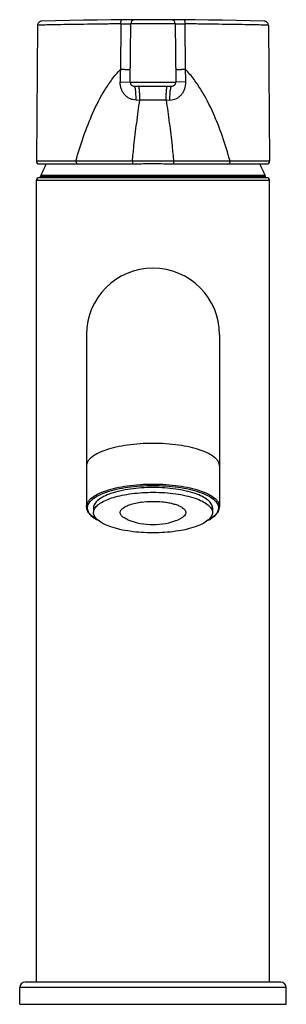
# Model space of a CAD drawing. Header units: millimetres. Extents: x 124 to 531, y 75 to 481.
# Tile 2 of 3: x 190 to 238, y 303 to 481. Entities that reach past the tile are written whole.
import ezdxf

# ---------------------------------------------------------------- set-up
doc = ezdxf.new("R2010")
doc.units = ezdxf.units.MM
doc.header["$LTSCALE"] = 23.1
doc.layers.get('0').update_dxf_attribs({"linetype": 'CONTINUOUS'})

msp = doc.modelspace()

# ---------------------------------------------------------------- linework, layer by layer
at = {"color": 7, "linetype": 'CONTINUOUS'}
for p, q in [((193.47, 479.62), (193.26, 455.12)), ((208.45, 479.85), (208.38, 471.61)), ((210.16, 469.37), (210.25, 479.87)), ((218.26, 479.87), (218.35, 469.37)), ((220.13, 471.61), (220.06, 479.85)), ((235.04, 479.62), (235.25, 455.12)), ((210.91, 468.62), (217.6, 468.62)), ((193.76, 454.62), (206.44, 454.62)), ((222.06, 454.62), (234.75, 454.62)), ((193.25, 307.12), (193.25, 451.62)), ((234.75, 452.12), (193.75, 452.12)), ((194, 452.36), (194.04, 452.55)), ((194, 452.22), (194, 452.36)), ((234.5, 452.36), (234.46, 452.55)), ((234.5, 452.22), (234.5, 452.36)), ((235.25, 307.12), (235.25, 451.62)), ((202.25, 423.82), (202.25, 392.8)), ((226.25, 423.82), (226.25, 392.8)), ((203.55, 392.61), (203.55, 391.77)), ((224.95, 392.61), (224.95, 391.77)), ((237.25, 307.12), (191.25, 307.12)), ((190.25, 303.12), (190.25, 306.12)), ((238.25, 303.12), (238.25, 306.12)), ((190.25, 303.12), (238.25, 303.12))]:
    msp.add_line(p, q, dxfattribs=at)
at = {"color": 9, "linetype": 'CONTINUOUS'}
for p, q in [((210.28, 479.87), (210.25, 479.87)), ((217.44, 479.87), (210.25, 479.87)), ((218.26, 479.87), (214.25, 479.87)), ((218.26, 479.87), (218.23, 479.87)), ((208.35, 469.39), (210.16, 469.37)), ((210.16, 469.37), (218.35, 469.37)), ((220.16, 469.39), (218.35, 469.37)), ((211.21, 466.13), (211.88, 466.14)), ((211.88, 466.14), (216.63, 466.14)), ((216.62, 466.14), (217.3, 466.13)), ((210.54, 455.11), (193.26, 455.12)), ((235.25, 455.12), (208.68, 455.11)), ((235.25, 451.62), (193.25, 451.62)), ((234.5, 452.36), (194, 452.36)), ((194, 452.22), (234.5, 452.22)), ((234.44, 452.55), (194.04, 452.55)), ((234.46, 452.55), (234.44, 452.55)), ((238.25, 306.12), (190.25, 306.12))]:
    msp.add_line(p, q, dxfattribs=at)
at = {"color": 7, "linetype": 'CONTINUOUS'}
for points in [[(194.2, 480.36), (194.06, 480.35), (193.92, 480.3), (193.79, 480.23), (193.68, 480.13), (193.59, 480.01), (193.52, 479.88), (193.48, 479.74), (193.47, 479.62)], [(235.04, 479.62), (235.02, 479.74), (234.99, 479.88), (234.92, 480.01), (234.83, 480.13), (234.72, 480.23), (234.59, 480.3), (234.45, 480.35), (234.3, 480.36)]]:
    msp.add_lwpolyline(points, dxfattribs=at)
for centre, radius, start, end in [((214.25, -319.38), 800, 88.56389, 91.43613), ((211, 479.86), 0.75, 90.2317, 179.5), ((217.51, 479.86), 0.75, 0.5, 89.7685), ((210.91, 469.37), 0.75, 179.5, 269.9999), ((217.6, 469.37), 0.75, 270.0001, 0.5), ((193.76, 455.12), 0.5, 179.5, 270), ((214.29, 444.1), 21.94, 151.3325, 157.349), ((206.71, 781.01), 326.4, 269.9532, 270.6806), ((221.72, 765.02), 310.41, 269.2997, 270.0629), ((214.22, 444.1), 21.94, 22.651, 28.6675), ((234.75, 455.12), 0.5, 270, 0.5), ((193.75, 451.62), 0.5, 90, 180), ((194.1, 452.22), 0.1, 180, 270), ((234.4, 452.22), 0.1, 270, 360), ((234.75, 451.62), 0.5, 0, 90), ((214.25, 423.82), 12, 0, 180), ((214, 379.49), 14.28, 97.4126, 97.9023), ((214.25, 401.59), 12, 247.9294, 292.0706), ((191.25, 306.12), 1, 90, 180), ((237.25, 306.12), 1, 0, 90)]:
    msp.add_arc(centre, radius, start, end, dxfattribs=at)
at = {"color": 9, "linetype": 'CONTINUOUS'}
for centre, radius, start, end in [((1210.81, 455.78), 1002.56, 179.09544, 179.22256), ((-774.31, 455.9), 994.56, 0.77691, 0.90506)]:
    msp.add_arc(centre, radius, start, end, dxfattribs=at)
for points, knots in [([(208.45, 479.85), (207.4, 479.85), (205.4, 479.83), (202.53, 479.79), (199.97, 479.75), (197.77, 479.72), (196.2, 479.68), (195.17, 479.66), (194.58, 479.65), (194.12, 479.64), (193.78, 479.63), (193.58, 479.62), (193.49, 479.62), (193.47, 479.62)], [0, 0, 0, 0, 0.208484, 0.40161, 0.574297, 0.722145, 0.841303, 0.889132, 0.9287, 0.959738, 0.98206, 0.995506, 1, 1, 1, 1]), ([(208.45, 479.85), (208.45, 479.95), (208.45, 480.12), (208.49, 480.33), (208.53, 480.47), (208.57, 480.55), (208.62, 480.6), (208.65, 480.6)], [0, 0, 0, 0, 0.355239, 0.660396, 0.781768, 0.878285, 1, 1, 1, 1]), ([(208.45, 479.85), (208.57, 479.85), (208.81, 479.86), (209.16, 479.86), (209.47, 479.86), (209.7, 479.86), (209.86, 479.87), (209.96, 479.87), (210.04, 479.87), (210.11, 479.87), (210.17, 479.87), (210.2, 479.87), (210.23, 479.87), (210.24, 479.87), (210.24, 479.87), (210.25, 479.87), (210.25, 479.87)], [0, 0, 0, 0, 0.208396, 0.401941, 0.574776, 0.722589, 0.785912, 0.841652, 0.889464, 0.929002, 0.959959, 0.982183, 0.989986, 0.995564, 0.998904, 1, 1, 1, 1]), ([(218.26, 479.87), (218.26, 479.87), (218.27, 479.87), (218.27, 479.87), (218.28, 479.87), (218.3, 479.87), (218.34, 479.87), (218.39, 479.87), (218.47, 479.87), (218.55, 479.87), (218.65, 479.87), (218.81, 479.86), (219.04, 479.86), (219.35, 479.86), (219.69, 479.86), (219.94, 479.85), (220.06, 479.85)], [0, 0, 0, 0, 0.001094, 0.004434, 0.010012, 0.017814, 0.040039, 0.070996, 0.110534, 0.158347, 0.214087, 0.27741, 0.425224, 0.598058, 0.791604, 1, 1, 1, 1]), ([(220.06, 479.85), (220.06, 479.95), (220.05, 480.12), (220.02, 480.33), (219.98, 480.47), (219.94, 480.55), (219.89, 480.6), (219.86, 480.6)], [0, 0, 0, 0, 0.355247, 0.660416, 0.781791, 0.878303, 1, 1, 1, 1]), ([(235.04, 479.62), (235.01, 479.62), (234.92, 479.62), (234.72, 479.63), (234.39, 479.64), (233.93, 479.65), (233.33, 479.66), (232.3, 479.68), (230.73, 479.72), (228.54, 479.75), (225.97, 479.79), (223.11, 479.83), (221.1, 479.85), (220.06, 479.85)], [0, 0, 0, 0, 0.004494, 0.01794, 0.040262, 0.071299, 0.110867, 0.158695, 0.277853, 0.425701, 0.598389, 0.791516, 1, 1, 1, 1]), ([(200.36, 455.12), (200.78, 456.6), (201.7, 459.55), (203.37, 463.86), (205.11, 467.31), (206.83, 469.87), (207.83, 471.06), (208.38, 471.61)], [0, 0, 0, 0, 0.249974, 0.499682, 0.749377, 0.87451, 1, 1, 1, 1]), ([(210.18, 471.61), (210.18, 471.61), (210.17, 471.61), (210.17, 471.61), (210.16, 471.61), (210.14, 471.61), (210.1, 471.61), (210.04, 471.61), (209.97, 471.61), (209.89, 471.6), (209.79, 471.6), (209.63, 471.6), (209.4, 471.6), (209.09, 471.61), (208.74, 471.61), (208.5, 471.61), (208.38, 471.61)], [0, 0, 0, 0, 0.001212, 0.004636, 0.010286, 0.018154, 0.040487, 0.071528, 0.111126, 0.158974, 0.214727, 0.278041, 0.425778, 0.598471, 0.791826, 1, 1, 1, 1]), ([(220.13, 471.61), (220, 471.61), (219.76, 471.61), (219.42, 471.61), (219.11, 471.6), (218.88, 471.6), (218.72, 471.6), (218.62, 471.6), (218.54, 471.61), (218.46, 471.61), (218.41, 471.61), (218.37, 471.61), (218.35, 471.61), (218.34, 471.61), (218.33, 471.61), (218.33, 471.61), (218.33, 471.61)], [0, 0, 0, 0, 0.208173, 0.401528, 0.57422, 0.721957, 0.78527, 0.841024, 0.888872, 0.92847, 0.959511, 0.981845, 0.989713, 0.995364, 0.998788, 1, 1, 1, 1]), ([(228.14, 455.12), (227.72, 456.6), (226.81, 459.55), (225.14, 463.86), (223.39, 467.31), (221.67, 469.87), (220.67, 471.06), (220.13, 471.61)], [0, 0, 0, 0, 0.249972, 0.499681, 0.749377, 0.874509, 1, 1, 1, 1]), ([(211.21, 466.13), (211.01, 466.13), (210.61, 466.18), (210.04, 466.38), (209.53, 466.71), (209.1, 467.13), (208.76, 467.63), (208.52, 468.19), (208.37, 468.78), (208.34, 469.18), (208.35, 469.39)], [0, 0, 0, 0, 0.12484, 0.24942, 0.373741, 0.498215, 0.623069, 0.748263, 0.874081, 1, 1, 1, 1]), ([(211.21, 466.13), (211.21, 466.45), (211.2, 466.91), (211.16, 467.5), (211.12, 467.87), (211.08, 468.17), (211.04, 468.38), (211, 468.5), (210.97, 468.57), (210.93, 468.62), (210.91, 468.62)], [0, 0, 0, 0, 0.375582, 0.545238, 0.694286, 0.817349, 0.910075, 0.944242, 0.970156, 1, 1, 1, 1]), ([(211.88, 466.14), (211.88, 466.45), (211.87, 466.91), (211.85, 467.5), (211.82, 467.87), (211.79, 468.17), (211.76, 468.4), (211.72, 468.54), (211.69, 468.6), (211.67, 468.62), (211.67, 468.62)], [0, 0, 0, 0, 0.378919, 0.549916, 0.699874, 0.823301, 0.915625, 0.973963, 0.9904, 1, 1, 1, 1]), ([(216.63, 466.14), (216.63, 466.45), (216.63, 466.91), (216.66, 467.5), (216.68, 467.87), (216.72, 468.17), (216.75, 468.4), (216.78, 468.54), (216.81, 468.6), (216.83, 468.62), (216.84, 468.62)], [0, 0, 0, 0, 0.378923, 0.549918, 0.699874, 0.8233, 0.915624, 0.973962, 0.9904, 1, 1, 1, 1]), ([(217.3, 466.13), (217.7, 466.13), (218.3, 466.28), (218.98, 466.71), (219.41, 467.13), (219.75, 467.63), (219.99, 468.19), (220.13, 468.78), (220.16, 469.18), (220.16, 469.39)], [0, 0, 0, 0, 0.24806, 0.372551, 0.497169, 0.622265, 0.747851, 0.873709, 1, 1, 1, 1]), ([(217.3, 466.13), (217.3, 466.45), (217.31, 466.91), (217.35, 467.5), (217.38, 467.87), (217.43, 468.17), (217.47, 468.38), (217.51, 468.5), (217.54, 468.57), (217.58, 468.62), (217.6, 468.62)], [0, 0, 0, 0, 0.375582, 0.545238, 0.694286, 0.817348, 0.910075, 0.944242, 0.970156, 1, 1, 1, 1]), ([(210.54, 455.11), (210.63, 456.03), (210.88, 458.33), (211.3, 462.01), (211.68, 464.76), (211.88, 466.14)], [0, 0, 0, 0, 0.249999, 0.624999, 1, 1, 1, 1]), ([(216.62, 466.14), (216.83, 464.76), (217.21, 462.01), (217.63, 458.33), (217.88, 456.03), (217.97, 455.11)], [0, 0, 0, 0, 0.375001, 0.750001, 1, 1, 1, 1]), ([(200.36, 455.12), (200.36, 455.06), (200.38, 454.93), (200.45, 454.77), (200.55, 454.65), (200.65, 454.62), (200.69, 454.62)], [0, 0, 0, 0, 0.294589, 0.565486, 0.79838, 1, 1, 1, 1]), ([(210.54, 455.11), (210.54, 455.01), (210.54, 454.88), (210.56, 454.72), (210.57, 454.66), (210.58, 454.64)], [0, 0, 0, 0, 0.615845, 0.848167, 1, 1, 1, 1]), ([(227.81, 454.62), (227.86, 454.62), (227.95, 454.65), (228.06, 454.77), (228.13, 454.93), (228.14, 455.06), (228.14, 455.12)], [0, 0, 0, 0, 0.201634, 0.434553, 0.705465, 1, 1, 1, 1]), ([(214.25, 404.23), (213.47, 404.23), (211.94, 404.18), (209.71, 403.95), (207.65, 403.59), (205.84, 403.09), (204.35, 402.49), (203.35, 401.88), (202.77, 401.35), (202.48, 400.95), (202.3, 400.55), (202.25, 400.26), (202.25, 400.13)], [0, 0, 0, 0, 0.174656, 0.343446, 0.500699, 0.641543, 0.762102, 0.860274, 0.901199, 0.937312, 0.969693, 1, 1, 1, 1]), ([(226.25, 400.13), (226.25, 400.26), (226.21, 400.55), (226.03, 400.95), (225.73, 401.35), (225.16, 401.88), (224.16, 402.49), (222.66, 403.09), (220.85, 403.59), (218.8, 403.95), (216.57, 404.18), (215.03, 404.23), (214.25, 404.23)], [0, 0, 0, 0, 0.030307, 0.062688, 0.098801, 0.139726, 0.237898, 0.358457, 0.499301, 0.656554, 0.825344, 1, 1, 1, 1]), ([(202.25, 392.8), (202.25, 392.93), (202.3, 393.22), (202.48, 393.62), (202.77, 394.02), (203.35, 394.55), (204.35, 395.16), (205.84, 395.76), (207.65, 396.26), (209.71, 396.63), (211.94, 396.85), (213.47, 396.9), (214.25, 396.9)], [0, 0, 0, 0, 0.030307, 0.062688, 0.098801, 0.139726, 0.237898, 0.358457, 0.499301, 0.656554, 0.825344, 1, 1, 1, 1]), ([(202.45, 392.6), (202.45, 392.74), (202.49, 393.01), (202.67, 393.42), (202.96, 393.8), (203.52, 394.33), (204.51, 394.93), (205.98, 395.52), (207.76, 396.01), (209.78, 396.37), (211.97, 396.6), (213.48, 396.65), (214.25, 396.65)], [0, 0, 0, 0, 0.030306, 0.062657, 0.098724, 0.139599, 0.237686, 0.358202, 0.499053, 0.656362, 0.825241, 1, 1, 1, 1]), ([(214.25, 396.9), (215.03, 396.9), (216.57, 396.85), (218.8, 396.63), (220.85, 396.26), (222.66, 395.76), (224.16, 395.16), (225.16, 394.55), (225.73, 394.02), (226.03, 393.62), (226.21, 393.22), (226.25, 392.93), (226.25, 392.8)], [0, 0, 0, 0, 0.174656, 0.343446, 0.500699, 0.641543, 0.762102, 0.860274, 0.901199, 0.937312, 0.969693, 1, 1, 1, 1]), ([(214.25, 396.65), (215.02, 396.65), (216.53, 396.6), (218.72, 396.37), (220.74, 396.01), (222.52, 395.53), (223.99, 394.94), (224.97, 394.34), (225.54, 393.81), (225.83, 393.43), (226.01, 393.03), (226.05, 392.75), (226.05, 392.62)], [0, 0, 0, 0, 0.174555, 0.343262, 0.500463, 0.641294, 0.761891, 0.860147, 0.901121, 0.93728, 0.969692, 1, 1, 1, 1]), ([(203.13, 391.26), (202.93, 391.45), (202.67, 391.77), (202.49, 392.25), (202.45, 392.49), (202.45, 392.6)], [0, 0, 0, 0, 0.540826, 0.776339, 1, 1, 1, 1]), ([(226.05, 392.62), (226.05, 392.5), (226.02, 392.26), (225.84, 391.78), (225.58, 391.46), (225.38, 391.26)], [0, 0, 0, 0, 0.223837, 0.459262, 1, 1, 1, 1]), ([(204.27, 390.46), (204.16, 390.52), (203.76, 390.75), (203.38, 391.03), (203.13, 391.26)], [0, 0, 0, 0, 0.27551, 1, 1, 1, 1]), ([(225.38, 391.26), (225.3, 391.19), (224.95, 390.88), (224.56, 390.63), (224.24, 390.46)], [0, 0, 0, 0, 0.225361, 1, 1, 1, 1])]:
    msp.add_open_spline(points, degree=3, knots=knots, dxfattribs=at)
at = {"color": 7, "linetype": 'CONTINUOUS'}
for points, knots in [([(210.58, 454.64), (210.89, 454.64), (212.11, 454.66), (213.33, 454.67), (214.25, 454.67)], [0, 0, 0, 0, 0.248274, 1, 1, 1, 1]), ([(214.25, 454.67), (214.56, 454.67), (215.78, 454.67), (217.01, 454.65), (217.92, 454.64)], [0, 0, 0, 0, 0.251221, 1, 1, 1, 1]), ([(217.97, 455.11), (217.97, 455.01), (217.97, 454.88), (217.94, 454.72), (217.93, 454.66), (217.92, 454.64)], [0, 0, 0, 0, 0.615848, 0.848165, 1, 1, 1, 1]), ([(214.25, 396.27), (213.56, 396.27), (212.19, 396.23), (210.2, 396.02), (208.37, 395.69), (206.75, 395.25), (205.42, 394.72), (204.53, 394.18), (204.02, 393.7), (203.75, 393.35), (203.59, 392.98), (203.55, 392.73), (203.55, 392.61)], [0, 0, 0, 0, 0.174658, 0.34345, 0.500701, 0.641542, 0.762101, 0.86027, 0.901194, 0.937317, 0.969717, 1, 1, 1, 1]), ([(224.95, 392.61), (224.95, 392.73), (224.92, 392.98), (224.75, 393.35), (224.49, 393.7), (223.98, 394.18), (223.08, 394.72), (221.75, 395.25), (220.14, 395.69), (218.31, 396.02), (216.32, 396.23), (214.95, 396.27), (214.25, 396.27)], [0, 0, 0, 0, 0.030283, 0.062683, 0.098806, 0.13973, 0.237899, 0.358458, 0.499299, 0.65655, 0.825342, 1, 1, 1, 1]), ([(203.62, 392.18), (203.7, 392.42), (203.93, 392.77), (204.35, 393.17), (204.93, 393.59), (205.86, 394.07), (207.19, 394.54), (208.74, 394.92), (211.11, 395.31), (212.98, 395.42), (214.25, 395.42)], [0, 0, 0, 0, 0.06614, 0.105389, 0.149441, 0.252554, 0.375212, 0.515114, 0.668766, 1, 1, 1, 1]), ([(214.25, 395.42), (214.95, 395.42), (216.32, 395.38), (218.31, 395.18), (220.14, 394.85), (221.75, 394.41), (223.08, 393.87), (223.98, 393.33), (224.49, 392.85), (224.75, 392.5), (224.92, 392.14), (224.95, 391.89), (224.95, 391.77)], [0, 0, 0, 0, 0.174658, 0.34345, 0.500701, 0.641542, 0.762101, 0.86027, 0.901194, 0.937317, 0.969717, 1, 1, 1, 1]), ([(202.25, 392.8), (202.25, 392.66), (202.29, 392.37), (202.52, 391.81), (202.84, 391.44), (203.08, 391.23)], [0, 0, 0, 0, 0.229423, 0.467005, 1, 1, 1, 1]), ([(209.74, 390.46), (209.48, 390.57), (209.11, 390.75), (208.71, 391.06), (208.51, 391.29), (208.38, 391.53), (208.34, 391.78), (208.39, 392.03), (208.53, 392.27), (208.74, 392.49), (209.15, 392.8), (209.85, 393.13), (210.87, 393.44), (211.63, 393.58), (212.03, 393.63)], [0, 0, 0, 0, 0.135103, 0.190171, 0.237522, 0.278685, 0.316389, 0.354305, 0.396037, 0.44418, 0.500151, 0.63709, 0.805768, 1, 1, 1, 1]), ([(212.16, 393.65), (212.78, 393.73), (214.06, 393.82), (215.64, 393.75), (216.85, 393.59), (217.68, 393.42), (218.42, 393.21), (219.04, 392.96), (219.54, 392.68), (219.91, 392.37), (220.13, 392.04), (220.18, 391.67), (220.03, 391.32), (219.74, 391), (219.3, 390.7), (218.96, 390.54), (218.76, 390.46)], [0, 0, 0, 0, 0.177848, 0.357443, 0.44261, 0.521994, 0.593888, 0.656942, 0.710323, 0.754046, 0.7896, 0.820825, 0.853617, 0.89304, 0.941624, 1, 1, 1, 1]), ([(225.43, 391.23), (225.67, 391.44), (225.98, 391.81), (226.21, 392.37), (226.25, 392.66), (226.25, 392.8)], [0, 0, 0, 0, 0.53299, 0.770574, 1, 1, 1, 1]), ([(203.08, 391.23), (203.17, 391.15), (203.56, 390.82), (204, 390.56), (204.35, 390.38)], [0, 0, 0, 0, 0.22753, 1, 1, 1, 1]), ([(203.55, 391.77), (203.55, 391.8), (203.56, 391.94), (203.59, 392.08), (203.62, 392.18)], [0, 0, 0, 0, 0.246448, 1, 1, 1, 1]), ([(214.25, 388.11), (213.56, 388.11), (212.19, 388.15), (210.2, 388.35), (208.37, 388.68), (206.75, 389.12), (205.42, 389.66), (204.53, 390.2), (204.02, 390.68), (203.75, 391.03), (203.59, 391.39), (203.55, 391.64), (203.55, 391.77)], [0, 0, 0, 0, 0.174658, 0.34345, 0.500701, 0.641542, 0.762101, 0.86027, 0.901194, 0.937317, 0.969717, 1, 1, 1, 1]), ([(224.95, 391.77), (224.95, 391.64), (224.92, 391.39), (224.75, 391.03), (224.49, 390.68), (223.98, 390.2), (223.08, 389.66), (221.75, 389.12), (220.14, 388.68), (218.31, 388.35), (216.32, 388.15), (214.95, 388.11), (214.25, 388.11)], [0, 0, 0, 0, 0.030283, 0.062683, 0.098806, 0.13973, 0.237899, 0.358458, 0.499299, 0.65655, 0.825342, 1, 1, 1, 1]), ([(224.15, 390.38), (224.28, 390.44), (224.73, 390.69), (225.15, 390.98), (225.43, 391.23)], [0, 0, 0, 0, 0.273412, 1, 1, 1, 1])]:
    msp.add_open_spline(points, degree=3, knots=knots, dxfattribs=at)

doc.saveas('drawing.dxf')
